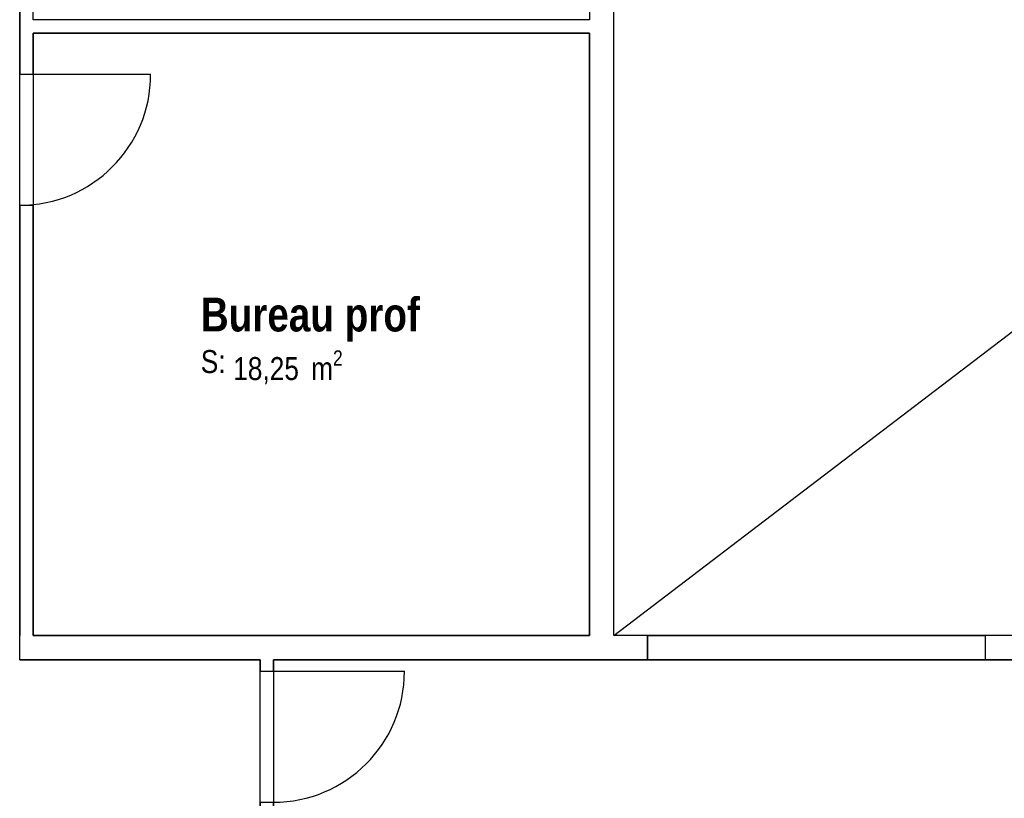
# Model space of a CAD drawing. Extents: x -24342 to 73038, y -9656 to 30949.
# Tile 106 of 170: x 1388 to 2117, y 8950 to 9526. Entities that reach past the tile are written whole.
import ezdxf
from ezdxf.enums import TextEntityAlignment as Align

# ---------------------------------------------------------------- set-up
doc = ezdxf.new("R2010")
doc.units = 0
doc.linetypes.add('ACAD_ISO12W100', pattern=[21, 12, -3, 0, -3, 0, -3])
for name, color, linetype in [('0_XREF', 250, 'Continuous'), ('21.0032_xref_r+1_02_pro$0$08-01 2D Dessin général.2D', 251, 'Continuous'), ('21.0032_xref_r+1_02_pro$0$A-AREA-____-OTLN.Modèle IFC', 251, 'Continuous'), ('21.0032_xref_r+1_02_pro$0$A-WALL-____-OTLN.Modèle IFC', 251, 'Continuous'), ('21.0032_xref_r+1_02_pro$0$Fenêtres ARCHICAD', 251, 'Continuous'), ('21.0032_xref_r+1_02_pro$0$Marques de Zone ARCHICAD', 251, 'Continuous'), ('21.0032_xref_r+1_02_pro$0$Portes ARCHICAD', 251, 'Continuous')]:
    doc.layers.add(name, color=color, linetype=linetype)
doc.styles.add('21.0032_xref_r+1_02_pro$0$STYLE_GENERE_1', font='ARIALNB.TTF')
doc.styles.add('21.0032_xref_r+1_02_pro$0$STYLE_GENERE_2', font='ARIALN.TTF')

# ---------------------------------------------------------------- blocks, each defined once
blk = doc.blocks.new('21.0032_xref_r+1_02_pro$0$Bureau prof_BUR_19_1', base_point=(16040.1, -7070))
at = {"layer": '21.0032_xref_r+1_02_pro$0$Marques de Zone ARCHICAD', "ltscale": 0.1, "insert": (15461.2, -7188.4), "char_height": 170, "attachment_point": 1, "style": '21.0032_xref_r+1_02_pro$0$STYLE_GENERE_2'}
blk.add_mtext('\\A1;\\pt0,100;18,25{\\H0.66x;\\S^  ;} m{\\H0.66x;\\S2^  ;}', dxfattribs=at)
at = {"layer": '21.0032_xref_r+1_02_pro$0$Marques de Zone ARCHICAD', "ltscale": 0.1}
for tag, height, style, p in [('DUMMY_849', 250, '21.0032_xref_r+1_02_pro$0$STYLE_GENERE_1', (16858.9, -6724.2)), ('ROOM_NAME', 250, '21.0032_xref_r+1_02_pro$0$STYLE_GENERE_1', (15221.2, -6798.1)), ('calculatedAreaCode', 170, '21.0032_xref_r+1_02_pro$0$STYLE_GENERE_2', (15221.2, -7186.1))]:
    blk.add_attdef(tag, text='', height=height, dxfattribs=dict(at, style=style)).set_placement(p, align=Align.TOP_LEFT)
blk = doc.blocks.new('21.0032_xref_r+1_02_pro$0$Fenêtre (Mur) 21[4]_1')
at = {"layer": '21.0032_xref_r+1_02_pro$0$Fenêtres ARCHICAD', "linetype": 'Continuous', "ltscale": 0.1}
for p, q in [((18530.1, -9300), (21030.1, -9300)), ((18530.1, -9480), (18530.1, -9300)), ((21030.1, -9300), (21030.1, -9480)), ((21030.1, -9480), (18530.1, -9480))]:
    blk.add_line(p, q, dxfattribs=at)
blk = doc.blocks.new('21.0032_xref_r+1_02_pro$0$Mur_9_1', base_point=(30175, -9390))
at = {"layer": '21.0032_xref_r+1_02_pro$0$A-WALL-____-OTLN.Modèle IFC', "linetype": 'Continuous', "ltscale": 0.1}
for p, q in [((18530.1, -9300), (18530.1, -9480)), ((21030.1, -9300), (18530.1, -9300)), ((21030.1, -9300), (21030.1, -9480)), ((18530.1, -9480), (21030.1, -9480))]:
    blk.add_line(p, q, dxfattribs=at)
at = {"layer": '21.0032_xref_r+1_02_pro$0$A-WALL-____-OTLN.Modèle IFC', "linetype": 'Continuous', "ltscale": 0.1, "flags": 128}
for points in [[(13880.1, -9480), (13880.1, -9300)], [(18100.1, -9300), (13980.1, -9300)], [(18530.1, -9300), (18280.1, -9300)], [(21755.1, -9300), (21030.1, -9300)], [(13880.1, -9480), (15660, -9480)], [(15760, -9480), (18530.1, -9480)], [(21030.1, -9480), (21755.1, -9480)]]:
    blk.add_lwpolyline(points, dxfattribs=at)
at = {"layer": '21.0032_xref_r+1_02_pro$0$Fenêtres ARCHICAD', "linetype": 'Continuous', "ltscale": 0.1}
blk.add_blockref('21.0032_xref_r+1_02_pro$0$Fenêtre (Mur) 21[4]_1', (0, 0), dxfattribs=at)
blk = doc.blocks.new('21.0032_xref_r+1_02_pro$0$Mur_15_1', base_point=(18190.1, -280))
at = {"layer": '21.0032_xref_r+1_02_pro$0$A-WALL-____-OTLN.Modèle IFC', "linetype": 'Continuous', "ltscale": 0.1, "flags": 128}
for points in [[(18100.1, -280), (18100.1, -4740.1)], [(18280.1, -280), (18100.1, -280)], [(18280.1, -9300), (18280.1, -280)], [(18100.1, -4840.1), (18100.1, -9300)]]:
    blk.add_lwpolyline(points, dxfattribs=at)
blk = doc.blocks.new('21.0032_xref_r+1_02_pro$0$Porte (Mur) 115[38]_1')
at = {"layer": '21.0032_xref_r+1_02_pro$0$Portes ARCHICAD', "linetype": 'Continuous', "ltscale": 0.1}
blk.add_line((13880.1, -5144.4), (14850.1, -5144.4), dxfattribs=at)
blk.add_arc((13880.1, -5144.4), 970, 270, 0, dxfattribs=at)
blk = doc.blocks.new('21.0032_xref_r+1_02_pro$0$Porte (Mur) 116[39]_1')
at = {"layer": '21.0032_xref_r+1_02_pro$0$Portes ARCHICAD', "linetype": 'Continuous', "ltscale": 0.1}
blk.add_line((13880.1, -4496.1), (14850.1, -4496.1), dxfattribs=at)
blk.add_arc((13880.1, -4496.1), 970, 0, 90, dxfattribs=at)
blk = doc.blocks.new('21.0032_xref_r+1_02_pro$0$Mur_85_1', base_point=(13930.1, -280))
at = {"layer": '21.0032_xref_r+1_02_pro$0$A-WALL-____-OTLN.Modèle IFC', "linetype": 'Continuous', "ltscale": 0.1}
for p, q in [((13880.1, -3526.1), (13980.1, -3526.1)), ((13880.1, -4496.1), (13980.1, -4496.1)), ((13880.1, -5144.4), (13980.1, -5144.4)), ((13880.1, -6114.4), (13980.1, -6114.4))]:
    blk.add_line(p, q, dxfattribs=at)
at = {"layer": '21.0032_xref_r+1_02_pro$0$A-WALL-____-OTLN.Modèle IFC', "linetype": 'Continuous', "ltscale": 0.1, "flags": 128}
for points in [[(13880.1, -280), (13880.1, -3526.1)], [(13880.1, -280), (13980.1, -280)], [(13980.1, -3526.1), (13980.1, -280)], [(13880.1, -4496.1), (13880.1, -5144.4)], [(13980.1, -4740.1), (13980.1, -4496.1)], [(13980.1, -5144.4), (13980.1, -4840.1)], [(13880.1, -6114.4), (13880.1, -9300)], [(13980.1, -9300), (13980.1, -6114.4)]]:
    blk.add_lwpolyline(points, dxfattribs=at)
at = {"layer": '21.0032_xref_r+1_02_pro$0$Portes ARCHICAD', "linetype": 'Continuous', "ltscale": 0.1}
for name in ['21.0032_xref_r+1_02_pro$0$Porte (Mur) 116[39]_1', '21.0032_xref_r+1_02_pro$0$Porte (Mur) 115[38]_1']:
    blk.add_blockref(name, (0, 0), dxfattribs=at)
blk = doc.blocks.new('21.0032_xref_r+1_02_pro$0$Mur_86_1', base_point=(18190.1, -4790.1))
at = {"layer": '21.0032_xref_r+1_02_pro$0$A-WALL-____-OTLN.Modèle IFC', "linetype": 'Continuous', "ltscale": 0.1, "flags": 128}
for points in [[(18100.1, -4740.1), (13980.1, -4740.1)], [(13980.1, -4840.1), (18100.1, -4840.1)]]:
    blk.add_lwpolyline(points, dxfattribs=at)
blk = doc.blocks.new('21.0032_xref_r+1_02_pro$0$Porte (Mur) 113[60]_1')
at = {"layer": '21.0032_xref_r+1_02_pro$0$Portes ARCHICAD', "linetype": 'Continuous', "ltscale": 0.1}
blk.add_line((15760, -9564.2), (16730, -9564.2), dxfattribs=at)
blk.add_arc((15760, -9564.2), 970, 270, 0, dxfattribs=at)
blk = doc.blocks.new('21.0032_xref_r+1_02_pro$0$Mur_135_1', base_point=(15710, -9390))
at = {"layer": '21.0032_xref_r+1_02_pro$0$A-WALL-____-OTLN.Modèle IFC', "linetype": 'Continuous', "ltscale": 0.1}
for p, q in [((15660, -9564.2), (15760, -9564.2)), ((15660, -10534.2), (15760, -10534.2))]:
    blk.add_line(p, q, dxfattribs=at)
at = {"layer": '21.0032_xref_r+1_02_pro$0$A-WALL-____-OTLN.Modèle IFC', "linetype": 'Continuous', "ltscale": 0.1, "flags": 128}
for points in [[(15660, -9480), (15660, -9564.2)], [(15760, -9564.2), (15760, -9480)], [(15660, -10534.2), (15660, -10800.1)], [(15760, -10700.1), (15760, -10534.2)], [(15660, -10800.1), (15760, -10800.1)]]:
    blk.add_lwpolyline(points, dxfattribs=at)
at = {"layer": '21.0032_xref_r+1_02_pro$0$Portes ARCHICAD', "linetype": 'Continuous', "ltscale": 0.1}
blk.add_blockref('21.0032_xref_r+1_02_pro$0$Porte (Mur) 113[60]_1', (0, 0), dxfattribs=at)
blk = doc.blocks.new('21.0032_xref_r+1_02_pro')
at = {"layer": '21.0032_xref_r+1_02_pro$0$08-01 2D Dessin général.2D', "linetype": 'Continuous', "ltscale": 0.1}
blk.add_line((1828.01, -930), (3010.01, -28), dxfattribs=at)
at = {"layer": '21.0032_xref_r+1_02_pro$0$A-AREA-____-OTLN.Modèle IFC', "linetype": 'Continuous', "ltscale": 0.1, "flags": 128}
blk.add_lwpolyline([(1388.01, -28), (1228.01, -28), (1228.01, -948), (1050.01, -948), (1050.01, -1062.31, -0.399212), (1227.61, -1231.01), (1388.23, -1231.01, -0.39949), (1566, -1062), (1566, -948), (1388.01, -948), (1388.01, -479.01)], format="xyb", close=True, dxfattribs=at)
for points in [[(1810.01, -930), (1810.01, -484.01), (1398.01, -484.01), (1398.01, -930)], [(3037.51, -948), (3017.5, -948), (1819.01, -948), (1576, -948), (1576, -1061.84), (1576, -1070.01), (1859.01, -1070.01), (1859.01, -1098.01), (1989.01, -1098.01), (2119.01, -1098.01), (2119.01, -1070.01), (2454.01, -1070.01), (2816.51, -1070.01), (2816.51, -1098.01), (3019.01, -1098.01), (3028.51, -1098.01), (3036.01, -1098.01), (3173.51, -1098.01), (3173.51, -1070.01), (3431.03, -1070.01), (3431.03, -948)]]:
    blk.add_lwpolyline(points, close=True, dxfattribs=at)
at = {"layer": '21.0032_xref_r+1_02_pro$0$A-AREA-____-OTLN.Modèle IFC', "linetype": 'Continuous', "ltscale": 0.1, "xscale": 0.1, "yscale": 0.1, "zscale": 0.1}
blk.add_blockref('21.0032_xref_r+1_02_pro$0$Bureau prof_BUR_19_1', (1604.01, -707), dxfattribs=at).add_auto_attribs({'ROOM_NAME': 'Bureau prof', 'calculatedAreaCode': 'S: '})
at = {"layer": '21.0032_xref_r+1_02_pro$0$A-WALL-____-OTLN.Modèle IFC', "ltscale": 0.1, "xscale": 0.1, "yscale": 0.1, "zscale": 0.1}
for name, p in [('21.0032_xref_r+1_02_pro$0$Mur_85_1', (1393.01, -28)), ('21.0032_xref_r+1_02_pro$0$Mur_15_1', (1819.01, -28)), ('21.0032_xref_r+1_02_pro$0$Mur_86_1', (1819.01, -479.01)), ('21.0032_xref_r+1_02_pro$0$Mur_9_1', (3017.5, -939)), ('21.0032_xref_r+1_02_pro$0$Mur_135_1', (1571, -939))]:
    blk.add_blockref(name, p, dxfattribs=at)

msp = doc.modelspace()

# ---------------------------------------------------------------- block references
at = {"layer": '0_XREF', "linetype": 'ACAD_ISO12W100'}
msp.add_blockref('21.0032_xref_r+1_02_pro', (0, 10000), dxfattribs=at)

doc.saveas('drawing.dxf')
